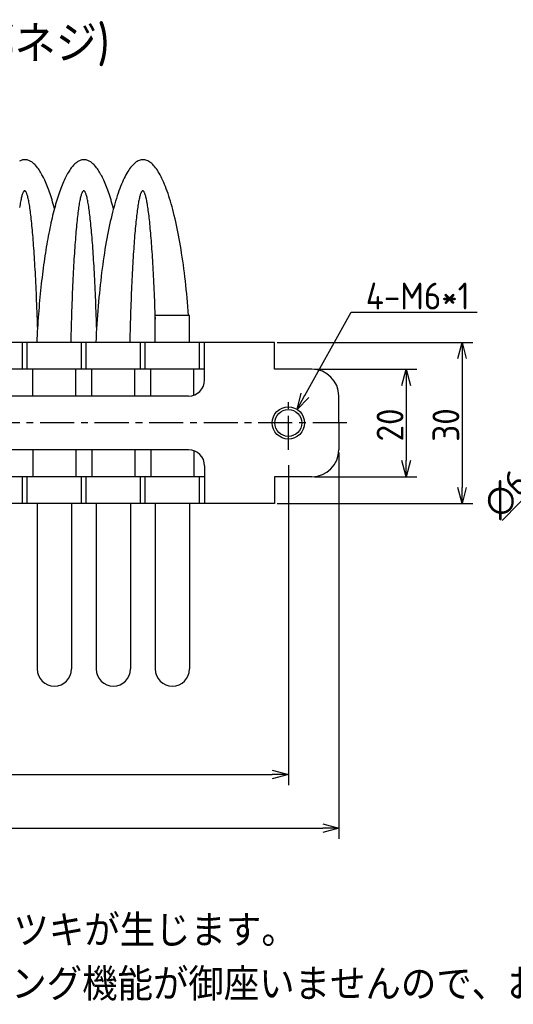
# Model space of a CAD drawing. Extents: x -150 to 365, y 147 to 330.
# Tile 2 of 6: x -58 to 34, y 147 to 330. Entities that reach past the tile are written whole.
import ezdxf

# ---------------------------------------------------------------- set-up
doc = ezdxf.new("R2010")
doc.units = 0
doc.header["$LTSCALE"] = 0.2
doc.linetypes.add('CENTER', pattern=[50.8, 31.75, -6.35, 6.35, -6.35])
doc.layers.get('0').update_dxf_attribs({"linetype": 'CONTINUOUS'})
doc.layers.get('DEFPOINTS').update_dxf_attribs({"linetype": 'CONTINUOUS'})
doc.layers.add('18-0-CON', color=3, linetype='CONTINUOUS')
doc.styles.add('DIMENSION', font='isocp.shx', dxfattribs={"bigfont": 'bigfont.shx'})
doc.styles.get("Standard").update_dxf_attribs({"font": 'isocp.shx', "bigfont": 'bigfont.shx'})
doc.dimstyles.get("Standard").update_dxf_attribs({"dimtxt": 0.18, "dimasz": 0.18, "dimexe": 0.18, "dimexo": 0.0625, "dimgap": 0.09, "dimtad": 0, "dimtih": 1, "dimtoh": 1, "dimzin": 0, "dimcen": 0.09, "dimazin": 3, "dimtfac": 1, "dimtofl": 0, "dimtmove": 0, "dimatfit": 3})

# ---------------------------------------------------------------- blocks, each defined once
blk = doc.blocks.new('*U42')
at = {"color": 0, "style": 'DIMENSION'}
blk.add_text('∅6.6', height=5, rotation=45.6892, dxfattribs=at).set_placement((31.7, 237.4))
blk = doc.blocks.new('_OPEN30')
at = {"color": 0, "linetype": 'BYBLOCK'}
for p, q in [((-1, 0.268), (0, 0)), ((0, 0), (-1, -0.268)), ((0, 0), (-1, 0))]:
    blk.add_line(p, q, dxfattribs=at)
blk = doc.blocks.new('*D41')
at = {"color": 0}
for p, q in [((54.38, 259.91), (56.47, 262.06)), ((52.28, 257.76), (47.67, 253.04)), ((32.23, 237.23), (45.58, 250.89))]:
    blk.add_line(p, q, dxfattribs=at)
at = {"layer": 'DEFPOINTS', "color": 0}
for p in [(52.28, 257.76), (47.67, 253.04)]:
    blk.add_point(p, dxfattribs=at)
at = {"color": 0, "xscale": 3, "yscale": 3, "zscale": 3}
for p, rotation in [((52.28, 257.76), 225.6892320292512), ((47.67, 253.04), 45.6892320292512)]:
    blk.add_blockref('_OPEN30', p, dxfattribs=dict(at, rotation=rotation))
at = {"layer": '18-0-CON'}
blk.add_blockref('*U42', (0, 0), dxfattribs=at)
blk = doc.blocks.new('*U44')
at = {"color": 0, "style": 'DIMENSION'}
blk.add_text('20', height=5, rotation=90, dxfattribs=at).set_placement((13.85, 251.96))
blk = doc.blocks.new('*D43')
at = {"color": 0}
for p, q in [((-2.7, 265.4), (16.35, 265.4)), ((14.35, 262.4), (14.35, 248.4)), ((-2.7, 245.4), (16.35, 245.4))]:
    blk.add_line(p, q, dxfattribs=at)
at = {"layer": 'DEFPOINTS', "color": 0}
for p in [(-3.2, 265.4), (-3.2, 245.4), (14.35, 245.4)]:
    blk.add_point(p, dxfattribs=at)
at = {"color": 0, "xscale": 3, "yscale": 3, "zscale": 3}
for p, rotation in [((14.35, 265.4), 90), ((14.35, 245.4), 270)]:
    blk.add_blockref('_OPEN30', p, dxfattribs=dict(at, rotation=rotation))
at = {"layer": '18-0-CON'}
blk.add_blockref('*U44', (0, 0), dxfattribs=at)
blk = doc.blocks.new('*U46')
at = {"color": 0, "style": 'DIMENSION'}
blk.add_text('30', height=5, rotation=90, dxfattribs=at).set_placement((24.26, 251.9))
blk = doc.blocks.new('*D45')
at = {"color": 0}
for p, q in [((-9.7, 270.4), (26.76, 270.4)), ((24.76, 267.4), (24.76, 243.4)), ((-9.7, 240.4), (26.76, 240.4))]:
    blk.add_line(p, q, dxfattribs=at)
at = {"layer": 'DEFPOINTS', "color": 0}
for p in [(-10.2, 270.4), (-10.2, 240.4), (24.76, 240.4)]:
    blk.add_point(p, dxfattribs=at)
at = {"color": 0, "xscale": 3, "yscale": 3, "zscale": 3}
for p, rotation in [((24.76, 270.4), 90), ((24.76, 240.4), 270)]:
    blk.add_blockref('_OPEN30', p, dxfattribs=dict(at, rotation=rotation))
at = {"layer": '18-0-CON'}
blk.add_blockref('*U46', (0, 0), dxfattribs=at)
blk = doc.blocks.new('*U48')
at = {"color": 0, "style": 'DIMENSION'}
blk.add_text('150', height=5, dxfattribs=at).set_placement((-77.95, 180.5))
blk = doc.blocks.new('*D47')
at = {"color": 0}
for p, q in [((-148.2, 259.9), (-148.2, 178)), ((1.8, 249.9), (1.8, 178)), ((-145.2, 180), (-1.2, 180))]:
    blk.add_line(p, q, dxfattribs=at)
at = {"layer": 'DEFPOINTS', "color": 0}
for p in [(-148.2, 260.4), (1.8, 250.4), (1.8, 180)]:
    blk.add_point(p, dxfattribs=at)
at = {"color": 0, "xscale": 3, "yscale": 3, "zscale": 3, "rotation": 180}
blk.add_blockref('_OPEN30', (-148.2, 180), dxfattribs=at)
at = {"color": 0, "xscale": 3, "yscale": 3, "zscale": 3}
blk.add_blockref('_OPEN30', (1.8, 180), dxfattribs=at)
at = {"layer": '18-0-CON'}
blk.add_blockref('*U48', (0, 0), dxfattribs=at)
blk = doc.blocks.new('*U97')
at = {"color": 0}
blk.add_lwpolyline([(-4.51, 260.54), (4.08, 276.02), (27.58, 276.02)], dxfattribs=at)
at = {"color": 0, "xscale": 3, "yscale": 3, "zscale": 3, "rotation": 240.9542380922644}
blk.add_blockref('_OPEN30', (-5.97, 257.92), dxfattribs=at)
blk = doc.blocks.new('*U98')
at = {"color": 0, "style": 'DIMENSION'}
blk.add_text('4-M6*1', height=5, dxfattribs=at).set_placement((6.83, 276.52))
blk = doc.blocks.new('*U99')
at = {"color": 0}
blk.add_text('Ａ type(取付部ネジ)', height=7, dxfattribs=at).set_placement((-112.49, 322.47))
blk = doc.blocks.new('*U53')
for s, p in [('※寸法には、製品の特性上バラツキが生じます。', (-149.37, 147.42)), ('また、ヘリカル防振器はレベリング機能が御座いませんので、お客様にてシム等を用いてレベリングをお願い致します。', (-149.77, 137.42))]:
    blk.add_text(s, height=6).set_placement(p)

msp = doc.modelspace()

# ---------------------------------------------------------------- linework, layer by layer
for p, q in [((-26.002, 275.403), (-32.402, 275.403)), ((-32.402, 270.403), (-32.402, 275.403)), ((-26.002, 270.403), (-26.002, 275.403)), ((-10.202, 270.403), (-78.202, 270.403)), ((-57.132, 265.403), (-57.132, 270.403)), ((-56.272, 265.403), (-56.272, 270.403)), ((-46.132, 265.403), (-46.132, 270.403)), ((-45.272, 265.403), (-45.272, 270.403)), ((-35.132, 265.403), (-35.132, 270.403)), ((-34.272, 265.403), (-34.272, 270.403)), ((-24.132, 265.403), (-24.132, 270.403)), ((-23.202, 263.403), (-23.202, 270.403)), ((-10.202, 265.403), (-10.202, 270.403)), ((-23.202, 265.403), (-78.202, 265.403)), ((-55.202, 260.403), (-55.202, 265.403)), ((-47.202, 260.403), (-47.202, 265.403)), ((-44.202, 260.403), (-44.202, 265.403)), ((-36.202, 260.403), (-36.202, 265.403)), ((-33.202, 260.403), (-33.202, 265.403)), ((-25.202, 260.574), (-25.202, 265.403)), ((-3.202, 265.403), (-10.202, 265.403)), ((-26.202, 260.403), (-78.202, 260.403)), ((1.798, 255.403), (1.798, 260.403)), ((1.798, 255.403), (1.798, 250.403)), ((-26.202, 250.403), (-78.202, 250.403)), ((-55.202, 250.403), (-55.202, 245.403)), ((-47.202, 250.403), (-47.202, 245.403)), ((-44.202, 250.403), (-44.202, 245.403)), ((-36.202, 250.403), (-36.202, 245.403)), ((-33.202, 250.403), (-33.202, 245.403)), ((-25.202, 250.231), (-25.202, 245.403)), ((-23.202, 247.403), (-23.202, 240.403)), ((-23.202, 247.403), (-23.202, 240.403)), ((-23.202, 245.403), (-78.202, 245.403)), ((-57.132, 240.403), (-57.132, 245.403)), ((-56.272, 240.403), (-56.272, 245.403)), ((-46.132, 240.403), (-46.132, 245.403)), ((-45.272, 240.403), (-45.272, 245.403)), ((-35.132, 240.403), (-35.132, 245.403)), ((-34.272, 240.403), (-34.272, 245.403)), ((-24.132, 240.403), (-24.132, 245.403)), ((-3.202, 245.403), (-10.202, 245.403)), ((-10.202, 245.403), (-10.202, 240.403)), ((-10.202, 240.403), (-78.202, 240.403)), ((-54.402, 240.403), (-54.402, 209.613)), ((-48.002, 240.403), (-48.002, 209.613)), ((-43.402, 240.403), (-43.402, 209.613)), ((-37.002, 240.403), (-37.002, 209.613)), ((-32.402, 240.403), (-32.402, 209.613)), ((-26.002, 240.403), (-26.002, 209.613))]:
    msp.add_line(p, q)
at = {"color": 0, "linetype": 'CENTER'}
for p, q in [((-7.602, 250.403), (-7.602, 260.403)), ((3.298, 255.403), (-73.086, 255.403))]:
    msp.add_line(p, q, dxfattribs=at)
at = {"color": 0}
for p, q in [((-7.602, 247.57), (-7.602, 188)), ((-135.702, 190), (-10.602, 190))]:
    msp.add_line(p, q, dxfattribs=at)
for points in [[(-51.184, 295.311, 0), (-51.297, 295.724, 0), (-51.41, 296.129, 0), (-51.525, 296.525, 0), (-51.642, 296.913, 0), (-51.759, 297.291, 0), (-51.878, 297.661, 0), (-51.998, 298.021, 0), (-52.119, 298.372, 0), (-52.241, 298.714, 0), (-52.364, 299.047, 0), (-52.488, 299.371, 0), (-52.614, 299.684, 0), (-52.74, 299.989, 0), (-52.867, 300.283, 0), (-52.995, 300.568, 0), (-53.124, 300.844, 0), (-53.254, 301.109, 0), (-53.385, 301.365, 0), (-53.517, 301.61, 0), (-53.649, 301.846, 0), (-53.782, 302.071, 0), (-53.916, 302.286, 0), (-54.05, 302.491, 0), (-54.185, 302.686, 0), (-54.321, 302.871, 0), (-54.457, 303.045, 0), (-54.594, 303.209, 0), (-54.731, 303.363, 0), (-54.869, 303.506, 0), (-55.007, 303.638, 0), (-55.146, 303.76, 0), (-55.285, 303.872, 0), (-55.424, 303.973, 0), (-55.564, 304.063, 0), (-55.704, 304.143, 0), (-55.844, 304.212, 0), (-55.985, 304.27, 0), (-56.125, 304.318, 0), (-56.266, 304.355, 0), (-56.407, 304.382, 0), (-56.547, 304.397, 0), (-56.688, 304.403, 0), (-56.829, 304.397, 0), (-56.97, 304.38, 0), (-57.111, 304.353, 0), (-57.252, 304.316, 0), (-57.392, 304.267, 0), (-57.532, 304.208, 0), (-57.673, 304.138, 0)], [(-40.184, 295.311, 0), (-40.297, 295.724, 0), (-40.41, 296.129, 0), (-40.525, 296.525, 0), (-40.642, 296.913, 0), (-40.759, 297.291, 0), (-40.878, 297.661, 0), (-40.998, 298.021, 0), (-41.119, 298.372, 0), (-41.241, 298.714, 0), (-41.364, 299.047, 0), (-41.488, 299.371, 0), (-41.614, 299.684, 0), (-41.74, 299.989, 0), (-41.867, 300.283, 0), (-41.995, 300.568, 0), (-42.124, 300.844, 0), (-42.254, 301.109, 0), (-42.385, 301.365, 0), (-42.517, 301.61, 0), (-42.649, 301.846, 0), (-42.782, 302.071, 0), (-42.916, 302.286, 0), (-43.05, 302.491, 0), (-43.185, 302.686, 0), (-43.321, 302.871, 0), (-43.457, 303.045, 0), (-43.594, 303.209, 0), (-43.731, 303.363, 0), (-43.869, 303.506, 0), (-44.007, 303.638, 0), (-44.146, 303.76, 0), (-44.285, 303.872, 0), (-44.424, 303.973, 0), (-44.564, 304.063, 0), (-44.704, 304.143, 0), (-44.844, 304.212, 0), (-44.985, 304.27, 0), (-45.125, 304.318, 0), (-45.266, 304.355, 0), (-45.407, 304.382, 0), (-45.547, 304.397, 0), (-45.688, 304.403, 0), (-45.829, 304.397, 0), (-45.97, 304.38, 0), (-46.111, 304.353, 0), (-46.252, 304.316, 0), (-46.392, 304.267, 0), (-46.532, 304.208, 0), (-46.673, 304.138, 0), (-46.812, 304.058, 0), (-46.952, 303.967, 0), (-47.092, 303.865, 0), (-47.23, 303.753, 0), (-47.369, 303.631, 0), (-47.507, 303.497, 0), (-47.645, 303.354, 0), (-47.782, 303.2, 0), (-47.919, 303.035, 0), (-48.055, 302.86, 0), (-48.191, 302.675, 0), (-48.326, 302.479, 0), (-48.461, 302.274, 0), (-48.594, 302.058, 0), (-48.727, 301.832, 0), (-48.859, 301.596, 0), (-48.991, 301.349, 0), (-49.122, 301.093, 0), (-49.252, 300.827, 0), (-49.381, 300.552, 0), (-49.509, 300.266, 0), (-49.636, 299.971, 0), (-49.762, 299.666, 0), (-49.887, 299.351, 0), (-50.011, 299.027, 0), (-50.135, 298.694, 0), (-50.257, 298.352, 0), (-50.378, 298, 0), (-50.498, 297.639, 0), (-50.616, 297.269, 0), (-50.734, 296.89, 0), (-50.85, 296.502, 0), (-50.965, 296.105, 0), (-51.078, 295.7, 0), (-51.191, 295.286, 0), (-51.302, 294.863, 0), (-51.411, 294.433, 0), (-51.52, 293.994, 0), (-51.627, 293.546, 0), (-51.732, 293.091, 0), (-51.836, 292.628, 0), (-51.938, 292.157, 0), (-52.039, 291.678, 0), (-52.139, 291.192, 0), (-52.236, 290.698, 0), (-52.333, 290.197, 0), (-52.427, 289.688, 0), (-52.52, 289.172, 0), (-52.611, 288.65, 0), (-52.701, 288.12, 0), (-52.789, 287.584, 0), (-52.875, 287.041, 0), (-52.96, 286.492, 0), (-53.042, 285.936, 0), (-53.123, 285.375, 0), (-53.202, 284.807, 0), (-53.279, 284.233, 0), (-53.355, 283.653, 0), (-53.428, 283.068, 0), (-53.5, 282.477, 0), (-53.57, 281.881, 0), (-53.637, 281.279, 0), (-53.703, 280.673, 0), (-53.767, 280.062, 0), (-53.829, 279.445, 0), (-53.889, 278.825, 0), (-53.947, 278.199, 0), (-54.003, 277.57, 0), (-54.057, 276.936, 0), (-54.109, 276.298, 0), (-54.159, 275.656, 0), (-54.207, 275.011, 0), (-54.252, 274.362, 0), (-54.296, 273.71, 0), (-54.338, 273.054, 0), (-54.377, 272.395, 0), (-54.414, 271.734, 0), (-54.45, 271.069, 0), (-54.483, 270.403, 0)], [(-26.19, 275.403, 0), (-26.254, 276.228, 0), (-26.32, 277.047, 0), (-26.39, 277.86, 0), (-26.464, 278.666, 0), (-26.541, 279.464, 0), (-26.621, 280.255, 0), (-26.704, 281.037, 0), (-26.791, 281.812, 0), (-26.88, 282.577, 0), (-26.973, 283.334, 0), (-27.069, 284.082, 0), (-27.168, 284.82, 0), (-27.27, 285.549, 0), (-27.375, 286.267, 0), (-27.483, 286.975, 0), (-27.593, 287.672, 0), (-27.707, 288.358, 0), (-27.823, 289.033, 0), (-27.942, 289.697, 0), (-28.064, 290.349, 0), (-28.189, 290.989, 0), (-28.316, 291.616, 0), (-28.446, 292.231, 0), (-28.578, 292.833, 0), (-28.712, 293.423, 0), (-28.85, 293.998, 0), (-28.989, 294.561, 0), (-29.131, 295.11, 0), (-29.274, 295.645, 0), (-29.421, 296.165, 0), (-29.569, 296.672, 0), (-29.719, 297.163, 0), (-29.871, 297.64, 0), (-30.025, 298.102, 0), (-30.181, 298.549, 0), (-30.339, 298.981, 0), (-30.499, 299.397, 0), (-30.66, 299.798, 0), (-30.823, 300.182, 0), (-30.987, 300.551, 0), (-31.153, 300.904, 0), (-31.32, 301.24, 0), (-31.489, 301.56, 0), (-31.659, 301.863, 0), (-31.83, 302.15, 0), (-32.003, 302.42, 0), (-32.176, 302.673, 0), (-32.35, 302.91, 0), (-32.526, 303.129, 0), (-32.702, 303.331, 0), (-32.879, 303.515, 0), (-33.057, 303.683, 0), (-33.235, 303.833, 0), (-33.414, 303.966, 0), (-33.593, 304.081, 0), (-33.773, 304.178, 0), (-33.954, 304.258, 0), (-34.134, 304.321, 0), (-34.315, 304.366, 0), (-34.496, 304.393, 0), (-34.677, 304.403, 0), (-34.858, 304.394, 0), (-35.039, 304.369, 0), (-35.22, 304.325, 0), (-35.4, 304.264, 0), (-35.58, 304.185, 0), (-35.76, 304.089, 0), (-35.94, 303.975, 0), (-36.119, 303.844, 0), (-36.297, 303.695, 0), (-36.475, 303.529, 0), (-36.652, 303.346, 0), (-36.828, 303.145, 0), (-37.004, 302.928, 0), (-37.178, 302.693, 0), (-37.352, 302.441, 0), (-37.524, 302.172, 0), (-37.695, 301.887, 0), (-37.865, 301.585, 0), (-38.034, 301.266, 0), (-38.202, 300.931, 0), (-38.368, 300.58, 0), (-38.532, 300.212, 0), (-38.695, 299.829, 0), (-38.857, 299.43, 0), (-39.016, 299.015, 0), (-39.174, 298.584, 0), (-39.33, 298.139, 0), (-39.485, 297.678, 0), (-39.637, 297.202, 0), (-39.788, 296.711, 0), (-39.936, 296.206, 0), (-40.082, 295.687, 0), (-40.226, 295.153, 0), (-40.368, 294.605, 0), (-40.507, 294.044, 0), (-40.645, 293.469, 0), (-40.78, 292.881, 0), (-40.912, 292.28, 0), (-41.042, 291.666, 0), (-41.169, 291.039, 0), (-41.294, 290.4, 0), (-41.416, 289.749, 0), (-41.535, 289.087, 0), (-41.652, 288.413, 0), (-41.766, 287.727, 0), (-41.877, 287.031, 0), (-41.985, 286.324, 0), (-42.09, 285.606, 0), (-42.192, 284.879, 0), (-42.291, 284.141, 0), (-42.388, 283.394, 0), (-42.481, 282.638, 0), (-42.571, 281.873, 0), (-42.657, 281.099, 0), (-42.741, 280.317, 0), (-42.821, 279.527, 0), (-42.898, 278.73, 0), (-42.972, 277.925, 0), (-43.042, 277.113, 0), (-43.109, 276.294, 0), (-43.173, 275.469, 0), (-43.233, 274.637, 0), (-43.29, 273.801, 0), (-43.344, 272.958, 0), (-43.394, 272.111, 0), (-43.44, 271.259, 0), (-43.483, 270.403, 0)], [(-54.328, 273.216, 0), (-54.351, 273.949, 0), (-54.375, 274.675, 0), (-54.399, 275.394, 0), (-54.425, 276.105, 0), (-54.451, 276.808, 0), (-54.477, 277.504, 0), (-54.505, 278.191, 0), (-54.532, 278.87, 0), (-54.561, 279.541, 0), (-54.59, 280.203, 0), (-54.62, 280.855, 0), (-54.651, 281.499, 0), (-54.682, 282.133, 0), (-54.714, 282.758, 0), (-54.746, 283.373, 0), (-54.779, 283.978, 0), (-54.812, 284.572, 0), (-54.846, 285.157, 0), (-54.881, 285.731, 0), (-54.916, 286.295, 0), (-54.952, 286.847, 0), (-54.988, 287.389, 0), (-55.025, 287.92, 0), (-55.062, 288.439, 0), (-55.099, 288.947, 0), (-55.138, 289.443, 0), (-55.176, 289.928, 0), (-55.215, 290.4, 0), (-55.255, 290.861, 0), (-55.295, 291.309, 0), (-55.335, 291.745, 0), (-55.376, 292.169, 0), (-55.417, 292.58, 0), (-55.458, 292.978, 0), (-55.5, 293.364, 0), (-55.543, 293.737, 0), (-55.585, 294.096, 0), (-55.628, 294.443, 0), (-55.671, 294.776, 0), (-55.715, 295.096, 0), (-55.759, 295.402, 0), (-55.803, 295.695, 0), (-55.847, 295.974, 0), (-55.892, 296.24, 0), (-55.937, 296.491, 0), (-55.982, 296.729, 0), (-56.027, 296.953, 0), (-56.073, 297.163, 0), (-56.119, 297.359, 0), (-56.164, 297.54, 0), (-56.211, 297.708, 0), (-56.257, 297.861, 0), (-56.303, 298, 0), (-56.349, 298.125, 0), (-56.396, 298.235, 0), (-56.443, 298.331, 0), (-56.489, 298.412, 0), (-56.536, 298.479, 0), (-56.583, 298.532, 0), (-56.63, 298.57, 0), (-56.676, 298.593, 0), (-56.723, 298.602, 0), (-56.77, 298.597, 0), (-56.817, 298.577, 0), (-56.864, 298.542, 0), (-56.91, 298.493, 0), (-56.957, 298.43, 0), (-57.004, 298.352, 0), (-57.05, 298.26, 0), (-57.096, 298.153, 0), (-57.142, 298.032, 0), (-57.189, 297.896, 0), (-57.234, 297.746, 0), (-57.28, 297.582, 0), (-57.326, 297.404, 0), (-57.371, 297.212, 0), (-57.416, 297.006, 0), (-57.461, 296.785, 0), (-57.506, 296.551, 0), (-57.551, 296.302, 0), (-57.595, 296.04, 0), (-57.639, 295.764, 0), (-57.682, 295.475, 0)], [(-43.328, 273.216, 0), (-43.351, 273.949, 0), (-43.375, 274.675, 0), (-43.399, 275.394, 0), (-43.425, 276.105, 0), (-43.451, 276.808, 0), (-43.477, 277.504, 0), (-43.505, 278.191, 0), (-43.532, 278.87, 0), (-43.561, 279.541, 0), (-43.59, 280.203, 0), (-43.62, 280.855, 0), (-43.651, 281.499, 0), (-43.682, 282.133, 0), (-43.714, 282.758, 0), (-43.746, 283.373, 0), (-43.779, 283.978, 0), (-43.812, 284.572, 0), (-43.846, 285.157, 0), (-43.881, 285.731, 0), (-43.916, 286.295, 0), (-43.952, 286.847, 0), (-43.988, 287.389, 0), (-44.025, 287.92, 0), (-44.062, 288.439, 0), (-44.099, 288.947, 0), (-44.138, 289.443, 0), (-44.176, 289.928, 0), (-44.215, 290.4, 0), (-44.255, 290.861, 0), (-44.295, 291.309, 0), (-44.335, 291.745, 0), (-44.376, 292.169, 0), (-44.417, 292.58, 0), (-44.458, 292.978, 0), (-44.5, 293.364, 0), (-44.543, 293.737, 0), (-44.585, 294.096, 0), (-44.628, 294.443, 0), (-44.671, 294.776, 0), (-44.715, 295.096, 0), (-44.759, 295.402, 0), (-44.803, 295.695, 0), (-44.847, 295.974, 0), (-44.892, 296.24, 0), (-44.937, 296.491, 0), (-44.982, 296.729, 0), (-45.027, 296.953, 0), (-45.073, 297.163, 0), (-45.119, 297.359, 0), (-45.164, 297.54, 0), (-45.211, 297.708, 0), (-45.257, 297.861, 0), (-45.303, 298, 0), (-45.349, 298.125, 0), (-45.396, 298.235, 0), (-45.443, 298.331, 0), (-45.489, 298.412, 0), (-45.536, 298.479, 0), (-45.583, 298.532, 0), (-45.63, 298.57, 0), (-45.676, 298.593, 0), (-45.723, 298.602, 0), (-45.77, 298.597, 0), (-45.817, 298.577, 0), (-45.864, 298.542, 0), (-45.91, 298.493, 0), (-45.957, 298.43, 0), (-46.004, 298.352, 0), (-46.05, 298.26, 0), (-46.096, 298.153, 0), (-46.142, 298.032, 0), (-46.189, 297.896, 0), (-46.234, 297.746, 0), (-46.28, 297.582, 0), (-46.326, 297.404, 0), (-46.371, 297.212, 0), (-46.416, 297.006, 0), (-46.461, 296.785, 0), (-46.506, 296.551, 0), (-46.551, 296.302, 0), (-46.595, 296.04, 0), (-46.639, 295.764, 0), (-46.682, 295.475, 0), (-46.726, 295.172, 0), (-46.769, 294.855, 0), (-46.812, 294.525, 0), (-46.854, 294.182, 0), (-46.896, 293.826, 0), (-46.938, 293.456, 0), (-46.979, 293.074, 0), (-47.02, 292.679, 0), (-47.06, 292.271, 0), (-47.1, 291.85, 0), (-47.14, 291.417, 0), (-47.179, 290.972, 0), (-47.218, 290.514, 0), (-47.256, 290.044, 0), (-47.294, 289.563, 0), (-47.331, 289.069, 0), (-47.368, 288.564, 0), (-47.405, 288.048, 0), (-47.441, 287.52, 0), (-47.476, 286.981, 0), (-47.511, 286.431, 0), (-47.545, 285.87, 0), (-47.578, 285.298, 0), (-47.611, 284.716, 0), (-47.644, 284.124, 0), (-47.676, 283.521, 0), (-47.707, 282.909, 0), (-47.738, 282.286, 0), (-47.768, 281.655, 0), (-47.797, 281.013, 0), (-47.826, 280.363, 0), (-47.854, 279.703, 0), (-47.882, 279.035, 0), (-47.909, 278.358, 0), (-47.935, 277.673, 0), (-47.961, 276.979, 0), (-47.985, 276.277, 0), (-48.01, 275.568, 0), (-48.033, 274.851, 0), (-48.056, 274.127, 0), (-48.078, 273.395, 0), (-48.099, 272.657, 0), (-48.12, 271.912, 0), (-48.139, 271.16, 0), (-48.158, 270.403, 0)], [(-32.377, 274.747, 0), (-32.401, 275.453, 0), (-32.426, 276.152, 0), (-32.452, 276.843, 0), (-32.478, 277.527, 0), (-32.505, 278.203, 0), (-32.532, 278.871, 0), (-32.561, 279.53, 0), (-32.589, 280.182, 0), (-32.619, 280.824, 0), (-32.649, 281.457, 0), (-32.679, 282.082, 0), (-32.71, 282.697, 0), (-32.742, 283.303, 0), (-32.774, 283.899, 0), (-32.807, 284.486, 0), (-32.841, 285.062, 0), (-32.875, 285.629, 0), (-32.909, 286.185, 0), (-32.944, 286.731, 0), (-32.98, 287.266, 0), (-33.015, 287.791, 0), (-33.052, 288.304, 0), (-33.089, 288.807, 0), (-33.126, 289.298, 0), (-33.164, 289.778, 0), (-33.202, 290.247, 0), (-33.241, 290.704, 0), (-33.28, 291.149, 0), (-33.32, 291.583, 0), (-33.36, 292.004, 0), (-33.4, 292.413, 0), (-33.441, 292.811, 0), (-33.482, 293.195, 0), (-33.523, 293.567, 0), (-33.565, 293.927, 0), (-33.607, 294.274, 0), (-33.649, 294.608, 0), (-33.692, 294.93, 0), (-33.735, 295.238, 0), (-33.778, 295.534, 0), (-33.822, 295.816, 0), (-33.866, 296.085, 0), (-33.91, 296.34, 0), (-33.954, 296.583, 0), (-33.998, 296.812, 0), (-34.043, 297.027, 0), (-34.088, 297.229, 0), (-34.133, 297.417, 0), (-34.178, 297.591, 0), (-34.223, 297.752, 0), (-34.269, 297.899, 0), (-34.314, 298.032, 0), (-34.36, 298.151, 0), (-34.406, 298.256, 0), (-34.452, 298.348, 0), (-34.498, 298.425, 0), (-34.544, 298.489, 0), (-34.59, 298.538, 0), (-34.636, 298.574, 0), (-34.682, 298.595, 0), (-34.728, 298.602, 0), (-34.774, 298.596, 0), (-34.82, 298.575, 0), (-34.866, 298.54, 0), (-34.912, 298.491, 0), (-34.958, 298.429, 0), (-35.004, 298.352, 0), (-35.049, 298.261, 0), (-35.095, 298.156, 0), (-35.14, 298.038, 0), (-35.186, 297.906, 0), (-35.231, 297.759, 0), (-35.276, 297.599, 0), (-35.321, 297.425, 0), (-35.365, 297.238, 0), (-35.41, 297.037, 0), (-35.454, 296.822, 0), (-35.498, 296.594, 0), (-35.542, 296.352, 0), (-35.585, 296.097, 0), (-35.629, 295.829, 0), (-35.672, 295.547, 0), (-35.715, 295.252, 0), (-35.757, 294.945, 0), (-35.799, 294.624, 0), (-35.841, 294.29, 0), (-35.882, 293.944, 0), (-35.923, 293.585, 0), (-35.964, 293.213, 0), (-36.005, 292.829, 0), (-36.044, 292.433, 0), (-36.084, 292.024, 0), (-36.123, 291.603, 0), (-36.162, 291.17, 0), (-36.2, 290.725, 0), (-36.238, 290.269, 0), (-36.276, 289.801, 0), (-36.313, 289.321, 0), (-36.349, 288.83, 0), (-36.385, 288.328, 0), (-36.421, 287.815, 0), (-36.456, 287.291, 0), (-36.49, 286.757, 0), (-36.524, 286.211, 0), (-36.558, 285.655, 0), (-36.59, 285.089, 0), (-36.623, 284.513, 0), (-36.655, 283.927, 0), (-36.686, 283.331, 0), (-36.716, 282.726, 0), (-36.746, 282.111, 0), (-36.776, 281.487, 0), (-36.805, 280.854, 0), (-36.833, 280.212, 0), (-36.86, 279.561, 0), (-36.887, 278.902, 0), (-36.914, 278.235, 0), (-36.939, 277.559, 0), (-36.964, 276.876, 0), (-36.989, 276.185, 0), (-37.012, 275.486, 0), (-37.035, 274.78, 0), (-37.057, 274.067, 0), (-37.079, 273.347, 0), (-37.1, 272.62, 0), (-37.12, 271.887, 0), (-37.14, 271.148, 0), (-37.158, 270.403, 0)]]:
    msp.add_polyline3d(points)
msp.add_circle((-7.602, 255.403), 3, dxfattribs=at)
msp.add_circle((-7.602, 255.403), 2.5)
for centre, radius, start, end in [((-3.202, 260.403), 5, 0, 90), ((-26.202, 263.403), 3, 270, 0), ((-26.202, 247.403), 3, 0, 90), ((-3.202, 250.403), 5, 270, 0), ((-51.202, 209.613), 3.2, 180, 0), ((-40.202, 209.613), 3.2, 180, 0), ((-29.202, 209.613), 3.2, 180, 0)]:
    msp.add_arc(centre, radius, start, end)

# ---------------------------------------------------------------- block references
for name, p in [('*U99', (0, 0)), ('*U98', (0, 0)), ('*U97', (0, 0)), ('*U53', (-1.859, 10.474))]:
    msp.add_blockref(name, p)
at = {"color": 0, "xscale": 3, "yscale": 3, "zscale": 3}
msp.add_blockref('_OPEN30', (-7.602, 190), dxfattribs=at)

# ---------------------------------------------------------------- dimensions: what is measured, and where the dimension line sits
at = {"color": 0}
for base, p1, p2, picture, middle in [((24.756, 240.403), (-10.202, 270.403), (-10.202, 240.403), '*D45', (21.756, 255.403)), ((14.35, 245.403), (-3.202, 265.403), (-3.202, 245.403), '*D43', (11.35, 255.403))]:
    dim = msp.add_linear_dim(base=base, p1=p1, p2=p2, angle=90, dimstyle='Standard', override={"dimscale": 1, "dimtxt": 5, "dimclrd": 0, "dimclre": 0, "dimclrt": 0, "dimtol": 0, "dimtp": 0.1, "dimtm": 0}, dxfattribs=at)
    dim.commit()
    dim.dimension.update_dxf_attribs({"geometry": picture, "text_midpoint": middle})
dim = msp.add_diameter_dim_2p(p1=(52.282, 257.764), p2=(47.671, 253.041), dimstyle='Standard', override={"dimscale": 1, "dimtxt": 5, "dimclrd": 0, "dimclre": 0, "dimclrt": 0, "dimtol": 0, "dimtp": 0.1, "dimtm": 0}, dxfattribs=at)
dim.commit()
dim.dimension.update_dxf_attribs({"geometry": '*D41', "text_midpoint": (36.688, 241.79), "dimtype": 131})
dim = msp.add_linear_dim(base=(1.798, 180), p1=(-148.202, 260.403), p2=(1.798, 250.403), dimstyle='Standard', override={"dimscale": 1, "dimtxt": 5, "dimclrd": 0, "dimclre": 0, "dimclrt": 0, "dimtol": 0, "dimtp": 0.1, "dimtm": 0}, dxfattribs=at)
dim.commit()
dim.dimension.update_dxf_attribs({"geometry": '*D47', "text_midpoint": (-73.202, 183)})

doc.saveas('drawing.dxf')
